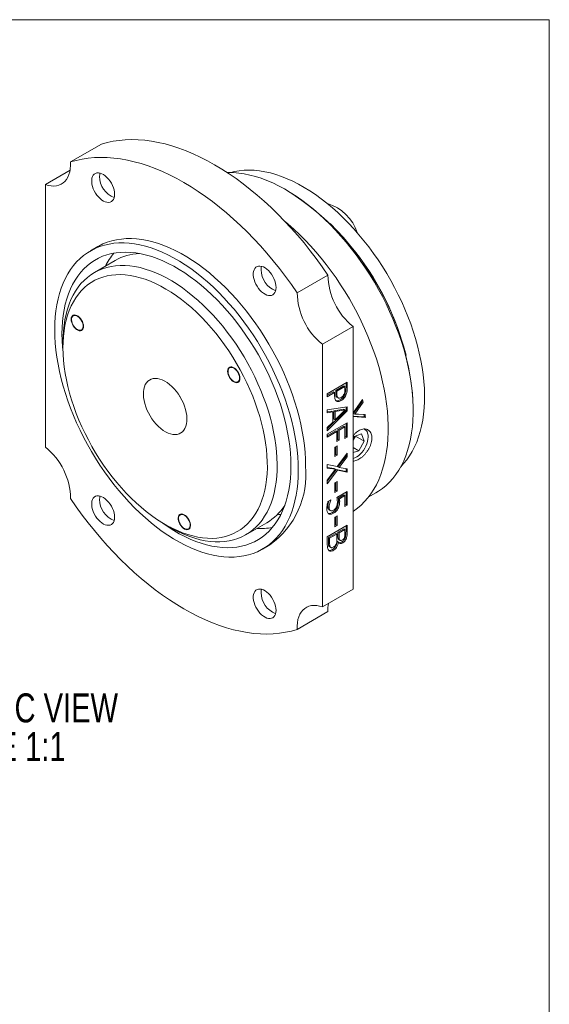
# Model space of a CAD drawing. Header units: inches. Extents: x 0.1 to 10.9, y 0 to 8.5.
# Tile 12 of 12: x 9.4 to 10.9, y 5.6 to 8.5. Entities that reach past the tile are written whole.
import ezdxf

# ---------------------------------------------------------------- set-up
doc = ezdxf.new("R2010")
doc.units = ezdxf.units.IN
doc.header["$MEASUREMENT"] = 0
doc.styles.add('SLDTEXTSTYLE0', font='TXT', dxfattribs={"width": 0.75})

# ---------------------------------------------------------------- blocks, each defined once
blk = doc.blocks.new('SW_NOTE_10')
at = {"color": 0, "linetype": 'Continuous', "lineweight": 0, "attachment_point": 2, "style": 'SLDTEXTSTYLE0'}
for s, insert, char_height in [('ISOMETRIC VIEW', (0.4336, 0.1074), 0.083333), ('SCALE 1:1', (0.4268, -0.0037), 0.08333)]:
    blk.add_mtext(s, dxfattribs=dict(at, insert=insert, char_height=char_height))

msp = doc.modelspace()

# ---------------------------------------------------------------- linework, layer by layer
at = {"color": 7, "linetype": 'Continuous', "lineweight": 0}
for p, q in [((0.0622, 8.4506), (10.9445, 8.4506)), ((10.9445, 0.0356), (10.9445, 8.4506)), ((9.5697, 8.0418), (9.6581, 8.0928)), ((9.4974, 7.9773), (9.5684, 8.0183)), ((9.4974, 7.2227), (9.4974, 7.9773)), ((10.195, 7.9578), (10.1879, 7.9619)), ((9.6479, 7.7987), (9.6267, 7.7864)), ((9.6981, 7.759), (9.638, 7.7243)), ((10.3089, 7.7171), (10.2205, 7.6661)), ((10.3812, 7.5691), (10.2929, 7.5181)), ((10.3812, 6.8145), (10.3812, 7.5691)), ((9.5479, 7.5251), (9.5479, 7.5088)), ((10.2929, 7.5181), (10.2929, 6.7635)), ((10.307, 7.3759), (10.3642, 7.409)), ((10.3541, 7.3989), (10.331, 7.3855)), ((10.331, 7.3855), (10.331, 7.3781)), ((10.331, 7.3855), (10.3345, 7.3835)), ((10.3577, 7.3968), (10.3345, 7.3835)), ((10.3345, 7.3835), (10.3345, 7.3761)), ((10.3541, 7.3989), (10.3577, 7.3968)), ((10.3577, 7.3882), (10.3577, 7.3968)), ((10.3607, 7.4069), (10.3607, 7.3933)), ((10.3642, 7.409), (10.3642, 7.3913)), ((10.3245, 7.3817), (10.307, 7.3717)), ((10.328, 7.3797), (10.307, 7.3676)), ((10.307, 7.3676), (10.307, 7.3759)), ((10.3245, 7.3817), (10.328, 7.3797)), ((10.328, 7.3709), (10.328, 7.3797)), ((10.3345, 7.3662), (10.338, 7.3642)), ((10.3432, 7.3583), (10.3467, 7.3563)), ((10.357, 7.3741), (10.3606, 7.372)), ((10.3812, 7.3213), (10.408, 7.3599)), ((10.307, 7.33), (10.3642, 7.3388)), ((10.307, 7.321), (10.307, 7.33)), ((10.3607, 7.329), (10.307, 7.2753)), ((10.3642, 7.327), (10.307, 7.2698)), ((10.3546, 7.3315), (10.3259, 7.3268)), ((10.3259, 7.3268), (10.3259, 7.3029)), ((10.3259, 7.3268), (10.3294, 7.3248)), ((10.3582, 7.3294), (10.3294, 7.3248)), ((10.3294, 7.3009), (10.3582, 7.3294)), ((10.3546, 7.3315), (10.3582, 7.3294)), ((10.3607, 7.3382), (10.3607, 7.329)), ((10.3607, 7.329), (10.3642, 7.327)), ((10.3642, 7.3388), (10.3642, 7.327)), ((10.3911, 7.3306), (10.3825, 7.3188)), ((10.3946, 7.3295), (10.3859, 7.3176)), ((10.4062, 7.3525), (10.3911, 7.3306)), ((10.4096, 7.3515), (10.3946, 7.3295)), ((10.4062, 7.3525), (10.4096, 7.3515)), ((10.5538, 7.3281), (10.5538, 7.3363)), ((10.3194, 7.3258), (10.307, 7.3237)), ((10.3229, 7.3237), (10.307, 7.321)), ((10.3194, 7.3258), (10.3229, 7.3237)), ((10.3229, 7.2944), (10.3229, 7.3237)), ((10.3259, 7.3029), (10.3294, 7.3009)), ((10.3294, 7.3248), (10.3294, 7.3009)), ((10.413, 7.3094), (10.3812, 7.3119)), ((10.4165, 7.308), (10.3812, 7.3109)), ((10.3825, 7.3188), (10.3859, 7.3176)), ((10.3859, 7.3176), (10.397, 7.3173)), ((10.397, 7.3173), (10.4154, 7.3162)), ((10.413, 7.3094), (10.4165, 7.308)), ((10.307, 7.2787), (10.3229, 7.2944)), ((10.307, 7.2597), (10.3642, 7.2927)), ((10.307, 7.2698), (10.307, 7.2787)), ((10.3541, 7.2827), (10.3375, 7.273)), ((10.3375, 7.273), (10.3375, 7.2446)), ((10.3375, 7.273), (10.341, 7.271)), ((10.3577, 7.2806), (10.341, 7.271)), ((10.341, 7.271), (10.341, 7.2426)), ((10.3541, 7.2827), (10.3577, 7.2806)), ((10.3577, 7.2472), (10.3577, 7.2806)), ((10.3607, 7.2907), (10.3607, 7.253)), ((10.3642, 7.2927), (10.3642, 7.2509)), ((10.4144, 7.2741), (10.4133, 7.2747)), ((10.331, 7.2693), (10.307, 7.2554)), ((10.3345, 7.2672), (10.307, 7.2514)), ((10.307, 7.2514), (10.307, 7.2597)), ((10.331, 7.2693), (10.3345, 7.2672)), ((10.3345, 7.2388), (10.3345, 7.2672)), ((10.3375, 7.2446), (10.3345, 7.2429)), ((10.341, 7.2426), (10.3345, 7.2388)), ((10.3375, 7.2446), (10.341, 7.2426)), ((10.3607, 7.253), (10.3577, 7.2513)), ((10.3642, 7.2509), (10.3577, 7.2472)), ((10.3607, 7.253), (10.3642, 7.2509)), ((10.3812, 7.2422), (10.3878, 7.2545)), ((10.3837, 7.2536), (10.3812, 7.249)), ((10.4056, 7.2609), (10.3837, 7.2536)), ((10.3878, 7.2545), (10.3877, 7.2549)), ((10.3878, 7.2545), (10.4126, 7.2402)), ((10.4126, 7.2402), (10.4056, 7.2609)), ((10.3287, 7.2229), (10.3352, 7.2267)), ((10.3287, 7.1953), (10.3287, 7.2229)), ((10.3317, 7.2247), (10.3317, 7.2011)), ((10.3352, 7.2267), (10.3352, 7.1991)), ((10.3812, 7.2217), (10.3976, 7.2123)), ((10.3976, 7.2123), (10.4126, 7.2402)), ((10.3317, 7.2011), (10.3287, 7.1994)), ((10.3352, 7.1991), (10.3287, 7.1953)), ((10.3317, 7.2011), (10.3352, 7.1991)), ((10.3356, 7.1667), (10.3642, 7.205)), ((10.3607, 7.197), (10.3374, 7.1665)), ((10.3642, 7.1949), (10.341, 7.1645)), ((10.3607, 7.2002), (10.3607, 7.197)), ((10.3607, 7.197), (10.3642, 7.1949)), ((10.3642, 7.205), (10.3642, 7.1949)), ((10.3812, 7.2068), (10.3976, 7.2123)), ((10.307, 7.1728), (10.3356, 7.1667)), ((10.307, 7.1626), (10.307, 7.1728)), ((10.327, 7.1609), (10.307, 7.1641)), ((10.3305, 7.1589), (10.307, 7.1626)), ((10.307, 7.1276), (10.3305, 7.1589)), ((10.3324, 7.1587), (10.307, 7.1244)), ((10.3359, 7.1567), (10.307, 7.1176)), ((10.327, 7.1609), (10.3305, 7.1589)), ((10.3607, 7.1526), (10.3324, 7.1587)), ((10.3324, 7.1587), (10.3359, 7.1567)), ((10.3642, 7.1506), (10.3359, 7.1567)), ((10.3374, 7.1665), (10.341, 7.1645)), ((10.341, 7.1645), (10.3642, 7.1607)), ((10.3607, 7.1613), (10.3607, 7.1526)), ((10.3642, 7.1607), (10.3642, 7.1506)), ((10.3607, 7.1526), (10.3642, 7.1506)), ((10.307, 7.1176), (10.307, 7.1276)), ((10.3287, 7.1201), (10.3352, 7.1239)), ((10.3287, 7.0925), (10.3287, 7.1201)), ((10.3317, 7.1218), (10.3317, 7.0983)), ((10.3352, 7.1239), (10.3352, 7.0963)), ((10.3317, 7.0983), (10.3287, 7.0966)), ((10.3352, 7.0963), (10.3287, 7.0925)), ((10.3317, 7.0983), (10.3352, 7.0963)), ((10.3345, 7.0783), (10.3642, 7.0954)), ((10.3541, 7.0853), (10.3386, 7.0764)), ((10.3386, 7.0764), (10.3422, 7.0743)), ((10.3577, 7.0833), (10.3422, 7.0743)), ((10.3541, 7.0853), (10.3577, 7.0833)), ((10.3577, 7.0524), (10.3577, 7.0833)), ((10.3607, 7.0934), (10.3607, 7.0582)), ((10.3642, 7.0954), (10.3642, 7.0561)), ((10.4247, 7.0786), (10.4466, 7.0912)), ((10.1832, 7.0507), (10.183, 7.0523)), ((10.3085, 7.0515), (10.3121, 7.0494)), ((10.3089, 7.066), (10.3171, 7.0708)), ((10.3166, 7.0705), (10.3171, 7.0702)), ((10.3171, 7.0708), (10.3171, 7.0702)), ((10.3353, 7.0502), (10.3389, 7.0482)), ((10.3389, 7.0692), (10.3425, 7.0671)), ((10.3607, 7.0582), (10.3577, 7.0564)), ((10.3642, 7.0561), (10.3577, 7.0524)), ((10.3607, 7.0582), (10.3642, 7.0561)), ((10.312, 7.0423), (10.3156, 7.0403)), ((10.3215, 7.0347), (10.325, 7.0327)), ((10.3287, 7.0214), (10.3352, 7.0252)), ((10.3287, 6.9938), (10.3287, 7.0214)), ((10.3317, 7.0232), (10.3317, 6.9996)), ((10.3352, 7.0252), (10.3352, 6.9976)), ((9.8413, 7.0005), (9.8555, 6.9924)), ((10.073, 6.9708), (10.1331, 7.0055)), ((10.307, 6.9654), (10.3642, 6.9984)), ((10.3317, 6.9996), (10.3287, 6.9979)), ((10.3352, 6.9976), (10.3287, 6.9938)), ((10.3317, 6.9996), (10.3352, 6.9976)), ((10.3541, 6.9884), (10.3375, 6.9787)), ((10.3541, 6.9884), (10.3577, 6.9863)), ((10.3607, 6.9964), (10.3607, 6.9812)), ((10.3642, 6.9984), (10.3642, 6.9792)), ((10.307, 6.9422), (10.307, 6.9654)), ((10.331, 6.975), (10.31, 6.9629)), ((10.31, 6.9629), (10.31, 6.9513)), ((10.31, 6.9629), (10.3135, 6.9608)), ((10.3345, 6.9729), (10.3135, 6.9608)), ((10.3135, 6.9608), (10.3135, 6.9492)), ((10.331, 6.975), (10.3345, 6.9729)), ((10.3345, 6.9592), (10.3345, 6.9729)), ((10.3375, 6.9787), (10.3375, 6.9675)), ((10.3375, 6.9787), (10.341, 6.9767)), ((10.3577, 6.9863), (10.341, 6.9767)), ((10.341, 6.9767), (10.341, 6.9655)), ((10.3577, 6.976), (10.3577, 6.9863)), ((10.3583, 6.9624), (10.3618, 6.9604)), ((10.1211, 6.9299), (10.1423, 6.9421)), ((10.3124, 6.9372), (10.3138, 6.9362)), ((10.3124, 6.9372), (10.3159, 6.9352)), ((10.3137, 6.9361), (10.3172, 6.9341)), ((10.3361, 6.9516), (10.3358, 6.9514)), ((10.3358, 6.9514), (10.3393, 6.9493)), ((10.3361, 6.9516), (10.3397, 6.9495)), ((10.3397, 6.9495), (10.3393, 6.9493)), ((10.3394, 6.9577), (10.3404, 6.957)), ((10.3394, 6.9577), (10.3429, 6.9556)), ((10.3403, 6.9569), (10.3438, 6.9548)), ((10.3477, 6.9495), (10.3513, 6.9475)), ((10.3209, 6.9282), (10.3245, 6.9262)), ((10.2929, 6.7635), (10.3812, 6.8145)), ((10.2205, 6.699), (10.3089, 6.75))]:
    msp.add_line(p, q, dxfattribs=at)
at = {"color": 7, "linetype": 'Continuous', "lineweight": 0, "flags": 128}
for points in [[(10.3089, 7.7171), (10.2924, 7.7409), (10.2754, 7.7642), (10.258, 7.7869), (10.2402, 7.8092), (10.2219, 7.8308), (10.2033, 7.8518), (10.1844, 7.8722), (10.1652, 7.8918), (10.1457, 7.9108), (10.126, 7.929), (10.106, 7.9465), (10.0859, 7.9632), (10.0656, 7.979), (10.0452, 7.9941), (10.0247, 8.0082), (10.0041, 8.0215), (9.9835, 8.0338), (9.9629, 8.0453), (9.9423, 8.0557), (9.9218, 8.0653), (9.9014, 8.0738), (9.8811, 8.0814), (9.861, 8.088), (9.841, 8.0936), (9.8213, 8.0981), (9.8018, 8.1017), (9.7826, 8.1042), (9.7636, 8.1056), (9.7451, 8.1061), (9.7268, 8.1055), (9.709, 8.1039), (9.6916, 8.1012), (9.6746, 8.0975), (9.6581, 8.0928)], [(9.4974, 7.9773), (9.5057, 7.9747), (9.5137, 7.9732), (9.5215, 7.9728), (9.5289, 7.9734), (9.5359, 7.975), (9.5423, 7.9777), (9.5482, 7.9815), (9.5535, 7.9862), (9.5581, 7.9918), (9.562, 7.9983), (9.5651, 8.0057), (9.5675, 8.0138), (9.569, 8.0225), (9.5698, 8.0319), (9.5697, 8.0418)], [(10.2205, 7.6661), (10.204, 7.6899), (10.187, 7.7131), (10.1696, 7.7359), (10.1518, 7.7581), (10.1335, 7.7798), (10.115, 7.8008), (10.096, 7.8211), (10.0768, 7.8408), (10.0573, 7.8598), (10.0376, 7.878), (10.0176, 7.8955), (9.9975, 7.9122), (9.9772, 7.928), (9.9568, 7.943), (9.9363, 7.9572), (9.9157, 7.9704), (9.8951, 7.9828), (9.8745, 7.9942), (9.8539, 8.0047), (9.8334, 8.0143), (9.813, 8.0228), (9.7927, 8.0304), (9.7726, 8.037), (9.7526, 8.0425), (9.7329, 8.0471), (9.7134, 8.0506), (9.6942, 8.0531), (9.6752, 8.0546), (9.6567, 8.0551), (9.6384, 8.0545), (9.6206, 8.0528), (9.6032, 8.0502), (9.5862, 8.0465), (9.5697, 8.0418)], [(9.6961, 7.9492), (9.6957, 7.9552), (9.6945, 7.9615), (9.6926, 7.968), (9.6901, 7.9745), (9.6869, 7.9808), (9.6831, 7.9869), (9.6789, 7.9925), (9.6743, 7.9975), (9.6694, 8.0018), (9.6644, 8.0054), (9.6594, 8.0081), (9.6545, 8.0098), (9.6497, 8.0106), (9.6453, 8.0104), (9.6413, 8.0091), (9.6378, 8.007), (9.6349, 8.0039), (9.6327, 8), (9.6312, 7.9953), (9.6304, 7.99), (9.6304, 7.9842), (9.6312, 7.978), (9.6327, 7.9716), (9.6349, 7.9651), (9.6378, 7.9587), (9.6413, 7.9525), (9.6453, 7.9466), (9.6497, 7.9413), (9.6545, 7.9366), (9.6594, 7.9326), (9.6644, 7.9295), (9.6694, 7.9273), (9.6743, 7.926), (9.6789, 7.9257), (9.6831, 7.9265), (9.6869, 7.9282), (9.6901, 7.9308), (9.6926, 7.9343), (9.6945, 7.9386), (9.6957, 7.9436), (9.6961, 7.9492)], [(9.6529, 8.0002), (9.6533, 8.0058), (9.6542, 8.0099)], [(10.4466, 7.0912), (10.4539, 7.0957), (10.4651, 7.1036), (10.4758, 7.1124), (10.4858, 7.1221), (10.4953, 7.1327), (10.504, 7.1442), (10.5122, 7.1565), (10.5196, 7.1695), (10.5263, 7.1834), (10.5323, 7.198), (10.5376, 7.2133), (10.5422, 7.2294), (10.546, 7.246), (10.5491, 7.2633), (10.5514, 7.2812), (10.5529, 7.2996), (10.5537, 7.3185), (10.5537, 7.3379), (10.5529, 7.3577), (10.5514, 7.3779), (10.5491, 7.3984), (10.546, 7.4192), (10.5422, 7.4403), (10.5376, 7.4616), (10.5323, 7.483), (10.5263, 7.5046), (10.5196, 7.5262), (10.5122, 7.5479), (10.504, 7.5695), (10.4953, 7.5911), (10.4858, 7.6126), (10.4758, 7.6339), (10.4651, 7.655), (10.4539, 7.6759), (10.4421, 7.6965), (10.4298, 7.7168), (10.4169, 7.7366), (10.4036, 7.7561), (10.3898, 7.7751), (10.3756, 7.7937), (10.361, 7.8116), (10.3461, 7.8291), (10.3308, 7.8459), (10.3152, 7.862), (10.2993, 7.8775), (10.2832, 7.8923), (10.2669, 7.9063), (10.2505, 7.9196), (10.2339, 7.932), (10.2172, 7.9437), (10.2004, 7.9544), (10.1836, 7.9643), (10.1669, 7.9734), (10.1502, 7.9815), (10.1335, 7.9886), (10.117, 7.9949), (10.1006, 8.0001), (10.0844, 8.0044), (10.0684, 8.0078), (10.0527, 8.0101), (10.0372, 8.0114), (10.0221, 8.0118), (10.0193, 8.0118)], [(10.0299, 8.0117), (10.0403, 8.0143), (10.054, 8.0167), (10.0681, 8.0181), (10.0826, 8.0185), (10.0974, 8.0179), (10.1125, 8.0163), (10.128, 8.0138), (10.1436, 8.0102), (10.1595, 8.0057), (10.1755, 8.0003), (10.1917, 7.9938), (10.2079, 7.9865), (10.2243, 7.9782), (10.2406, 7.969), (10.257, 7.959), (10.2733, 7.948), (10.2895, 7.9363), (10.3056, 7.9237), (10.3216, 7.9104), (10.3374, 7.8963), (10.3529, 7.8815), (10.3682, 7.8659), (10.3833, 7.8498), (10.3979, 7.833), (10.4123, 7.8156), (10.4263, 7.7977), (10.4398, 7.7793), (10.4529, 7.7604), (10.4655, 7.7411), (10.4776, 7.7214), (10.4892, 7.7014), (10.5003, 7.6811), (10.5108, 7.6605), (10.5206, 7.6398), (10.5299, 7.6188), (10.5385, 7.5978), (10.5464, 7.5767), (10.5536, 7.5556), (10.5602, 7.5345), (10.5661, 7.5135), (10.5712, 7.4926), (10.5756, 7.4718), (10.5792, 7.4513), (10.5821, 7.431), (10.5843, 7.4111), (10.5857, 7.3914), (10.5863, 7.3722), (10.5861, 7.3534), (10.5852, 7.3351), (10.5835, 7.3172), (10.5811, 7.3), (10.5779, 7.2833), (10.5739, 7.2672), (10.5692, 7.2519), (10.5638, 7.2372), (10.5577, 7.2232), (10.5508, 7.21), (10.5433, 7.1975), (10.5351, 7.1859), (10.5262, 7.1752), (10.5179, 7.1664)], [(10.3812, 7.0383), (10.3823, 7.039), (10.3936, 7.0472), (10.4042, 7.0563), (10.4142, 7.0663), (10.4236, 7.0772), (10.4324, 7.0889), (10.4405, 7.1015), (10.4479, 7.1148), (10.4546, 7.129), (10.4606, 7.1438), (10.4659, 7.1594), (10.4705, 7.1757), (10.4743, 7.1926), (10.4773, 7.2101), (10.4796, 7.2282), (10.4811, 7.2468), (10.4819, 7.2659), (10.4819, 7.2855), (10.4811, 7.3056), (10.4796, 7.326), (10.4773, 7.3467), (10.4743, 7.3677), (10.4705, 7.389), (10.4659, 7.4105), (10.4606, 7.4322), (10.4546, 7.454), (10.4479, 7.4759), (10.4405, 7.4978), (10.4324, 7.5197), (10.4236, 7.5415), (10.4142, 7.5633), (10.4042, 7.5849), (10.3936, 7.6063), (10.3823, 7.6275), (10.3705, 7.6484), (10.3582, 7.6689), (10.3453, 7.6892), (10.332, 7.709), (10.3182, 7.7284), (10.304, 7.7473), (10.2893, 7.7656), (10.2743, 7.7834), (10.259, 7.8007), (10.2433, 7.8173), (10.2274, 7.8332), (10.2112, 7.8484), (10.1948, 7.8629), (10.1868, 7.8697)], [(10.2236, 7.1563), (10.2232, 7.1754), (10.222, 7.195), (10.2201, 7.2149), (10.2174, 7.2351), (10.214, 7.2556), (10.2098, 7.2763), (10.2049, 7.2972), (10.1992, 7.3183), (10.1929, 7.3394), (10.1858, 7.3605), (10.1781, 7.3817), (10.1696, 7.4028), (10.1606, 7.4238), (10.1509, 7.4447), (10.1406, 7.4653), (10.1297, 7.4858), (10.1182, 7.5059), (10.1062, 7.5258), (10.0937, 7.5452), (10.0807, 7.5643), (10.0673, 7.5829), (10.0534, 7.601), (10.0392, 7.6186), (10.0245, 7.6356), (10.0096, 7.6519), (9.9943, 7.6677), (9.9788, 7.6827), (9.9631, 7.6971), (9.9471, 7.7107), (9.931, 7.7235), (9.9148, 7.7355), (9.8985, 7.7467), (9.8821, 7.7571), (9.8657, 7.7665), (9.8493, 7.7751), (9.833, 7.7828), (9.8168, 7.7895), (9.8007, 7.7952), (9.7847, 7.8001), (9.769, 7.8039), (9.7534, 7.8067), (9.7382, 7.8086), (9.7232, 7.8095), (9.7086, 7.8094), (9.6943, 7.8083), (9.6805, 7.8062), (9.667, 7.8031), (9.6541, 7.7991), (9.6415, 7.794), (9.6296, 7.788), (9.6181, 7.7811), (9.6072, 7.7733), (9.5969, 7.7645), (9.5872, 7.7548), (9.5781, 7.7443), (9.5697, 7.7329), (9.562, 7.7207), (9.5549, 7.7077), (9.5485, 7.6939), (9.5429, 7.6794), (9.538, 7.6642), (9.5338, 7.6483), (9.5304, 7.6318), (9.5277, 7.6146), (9.5258, 7.5969), (9.5246, 7.5787), (9.5242, 7.56), (9.5246, 7.5409), (9.5258, 7.5213), (9.5277, 7.5014), (9.5304, 7.4812), (9.5338, 7.4607), (9.538, 7.44), (9.5429, 7.4191), (9.5485, 7.398), (9.5549, 7.3769), (9.562, 7.3557), (9.5697, 7.3346), (9.5781, 7.3135), (9.5872, 7.2925), (9.5969, 7.2716), (9.6072, 7.2509), (9.6181, 7.2305), (9.6296, 7.2104), (9.6415, 7.1905), (9.6541, 7.1711), (9.667, 7.152), (9.6805, 7.1334), (9.6943, 7.1153), (9.7086, 7.0977), (9.7232, 7.0807), (9.7382, 7.0644), (9.7534, 7.0486), (9.769, 7.0335), (9.7847, 7.0192), (9.8007, 7.0056), (9.8168, 6.9928), (9.833, 6.9807), (9.8493, 6.9696), (9.8657, 6.9592), (9.8821, 6.9497), (9.8985, 6.9412), (9.9148, 6.9335), (9.931, 6.9268), (9.9471, 6.921), (9.9631, 6.9162), (9.9788, 6.9124), (9.9943, 6.9095), (10.0096, 6.9077), (10.0245, 6.9068), (10.0392, 6.9069), (10.0534, 6.908), (10.0673, 6.9101), (10.0807, 6.9132), (10.0937, 6.9172), (10.1062, 6.9223), (10.1182, 6.9283), (10.1297, 6.9352), (10.1406, 6.943), (10.1509, 6.9518), (10.1606, 6.9615), (10.1696, 6.972), (10.1781, 6.9834), (10.1858, 6.9956), (10.1929, 7.0086), (10.1992, 7.0224), (10.2049, 7.0369), (10.2098, 7.0521), (10.214, 7.068), (10.2174, 7.0845), (10.2201, 7.1017), (10.222, 7.1194), (10.2232, 7.1376), (10.2236, 7.1563)], [(10.2448, 7.1685), (10.2444, 7.1877), (10.2432, 7.2072), (10.2413, 7.2271), (10.2386, 7.2474), (10.2352, 7.2679), (10.231, 7.2886), (10.2261, 7.3095), (10.2205, 7.3305), (10.2141, 7.3516), (10.207, 7.3728), (10.1993, 7.3939), (10.1909, 7.4151), (10.1818, 7.4361), (10.1721, 7.4569), (10.1618, 7.4776), (10.1509, 7.498), (10.1394, 7.5182), (10.1274, 7.538), (10.1149, 7.5575), (10.102, 7.5765), (10.0885, 7.5951), (10.0746, 7.6132), (10.0604, 7.6308), (10.0458, 7.6478), (10.0308, 7.6642), (10.0156, 7.6799), (10, 7.695), (9.9843, 7.7093), (9.9683, 7.7229), (9.9522, 7.7358), (9.936, 7.7478), (9.9197, 7.759), (9.9033, 7.7693), (9.8869, 7.7788), (9.8705, 7.7874), (9.8542, 7.795), (9.838, 7.8017), (9.8219, 7.8075), (9.8059, 7.8123), (9.7902, 7.8161), (9.7747, 7.819), (9.7594, 7.8209), (9.7444, 7.8217), (9.7298, 7.8216), (9.7156, 7.8205), (9.7017, 7.8184), (9.6883, 7.8154), (9.6753, 7.8113), (9.6628, 7.8063), (9.6508, 7.8003), (9.6479, 7.7987)], [(10.2027, 7.1683), (10.2023, 7.1869), (10.2012, 7.2059), (10.1992, 7.2252), (10.1966, 7.2448), (10.1931, 7.2647), (10.189, 7.2848), (10.1841, 7.3051), (10.1784, 7.3255), (10.1721, 7.346), (10.165, 7.3665), (10.1573, 7.387), (10.1489, 7.4074), (10.1399, 7.4278), (10.1303, 7.4479), (10.12, 7.4678), (10.1092, 7.4875), (10.0978, 7.5069), (10.0859, 7.5259), (10.0735, 7.5446), (10.0607, 7.5628), (10.0474, 7.5805), (10.0337, 7.5977), (10.0196, 7.6144), (10.0052, 7.6304), (9.9905, 7.6459), (9.9755, 7.6606), (9.9603, 7.6746), (9.9448, 7.6879), (9.9292, 7.7005), (9.9135, 7.7122), (9.8977, 7.7231), (9.8818, 7.7331), (9.8659, 7.7423), (9.8501, 7.7506), (9.8343, 7.7579), (9.8185, 7.7644), (9.8029, 7.7699), (9.7875, 7.7744), (9.7723, 7.7779), (9.7573, 7.7805), (9.7426, 7.782), (9.7282, 7.7826), (9.7141, 7.7822), (9.7004, 7.7808), (9.6871, 7.7785), (9.6743, 7.7751), (9.6619, 7.7708), (9.65, 7.7654), (9.6386, 7.7592), (9.6278, 7.752), (9.6175, 7.7439), (9.6079, 7.7349), (9.5989, 7.725), (9.5905, 7.7142), (9.5827, 7.7027), (9.5757, 7.6903), (9.5694, 7.6771), (9.5637, 7.6632), (9.5588, 7.6486), (9.5546, 7.6333), (9.5512, 7.6174), (9.5485, 7.6008), (9.5466, 7.5837), (9.5455, 7.5661), (9.5451, 7.548), (9.5455, 7.5294), (9.5466, 7.5104), (9.5482, 7.4942)], [(9.5479, 7.5251), (9.5482, 7.5391), (9.5492, 7.5562), (9.5509, 7.5728), (9.5534, 7.5888), (9.5567, 7.6042), (9.5607, 7.619), (9.5654, 7.6331), (9.5709, 7.6465), (9.5771, 7.6592), (9.5839, 7.6711), (9.5915, 7.6821), (9.5996, 7.6924), (9.6085, 7.7018), (9.6179, 7.7103), (9.6279, 7.7179), (9.6385, 7.7246), (9.6497, 7.7303), (9.6613, 7.7351), (9.6735, 7.7389), (9.6861, 7.7418), (9.6991, 7.7437), (9.7125, 7.7446), (9.7262, 7.7445), (9.7403, 7.7434), (9.7546, 7.7413), (9.7692, 7.7383), (9.7841, 7.7343), (9.7991, 7.7293), (9.8142, 7.7233), (9.8295, 7.7165), (9.8448, 7.7087), (9.8601, 7.7), (9.8754, 7.6905), (9.8907, 7.6801), (9.9059, 7.6688), (9.921, 7.6568), (9.9359, 7.644), (9.9506, 7.6305)], [(10.1599, 7.6814), (10.1595, 7.6874), (10.1584, 7.6937), (10.1565, 7.7002), (10.1539, 7.7067), (10.1507, 7.713), (10.147, 7.7191), (10.1427, 7.7247), (10.1381, 7.7297), (10.1333, 7.734), (10.1283, 7.7376), (10.1233, 7.7403), (10.1183, 7.742), (10.1136, 7.7428), (10.1092, 7.7426), (10.1052, 7.7414), (10.1017, 7.7392), (10.0988, 7.7361), (10.0965, 7.7322), (10.095, 7.7275), (10.0942, 7.7222), (10.0942, 7.7164), (10.095, 7.7102), (10.0965, 7.7038), (10.0988, 7.6973), (10.1017, 7.6909), (10.1052, 7.6847), (10.1092, 7.6788), (10.1136, 7.6735), (10.1183, 7.6688), (10.1233, 7.6648), (10.1283, 7.6617), (10.1333, 7.6595), (10.1381, 7.6582), (10.1427, 7.658), (10.147, 7.6587), (10.1507, 7.6604), (10.1539, 7.663), (10.1565, 7.6665), (10.1584, 7.6708), (10.1595, 7.6758), (10.1599, 7.6814)], [(10.1168, 7.7324), (10.1172, 7.738), (10.118, 7.7421)], [(9.932, 7.6093), (9.9177, 7.6225), (9.9031, 7.635), (9.8884, 7.6467), (9.8735, 7.6576), (9.8586, 7.6677), (9.8436, 7.6769), (9.8286, 7.6853), (9.8137, 7.6927), (9.7988, 7.6992), (9.784, 7.7048), (9.7694, 7.7094), (9.755, 7.7131), (9.7408, 7.7158), (9.7268, 7.7175), (9.7132, 7.7182), (9.6999, 7.7179), (9.6869, 7.7167), (9.6744, 7.7144), (9.6623, 7.7112), (9.6506, 7.707), (9.6395, 7.7019), (9.6289, 7.6958), (9.6188, 7.6887), (9.6094, 7.6808), (9.6005, 7.672), (9.5922, 7.6623), (9.5846, 7.6517), (9.5777, 7.6404), (9.5715, 7.6282), (9.566, 7.6153), (9.5611, 7.6017), (9.5571, 7.5874), (9.5537, 7.5725), (9.5511, 7.5569), (9.5493, 7.5408), (9.5482, 7.5242), (9.5479, 7.507), (9.5484, 7.4895), (9.5496, 7.4715), (9.5516, 7.4532), (9.5543, 7.4346), (9.5578, 7.4158), (9.562, 7.3967), (9.567, 7.3775), (9.5727, 7.3582), (9.5791, 7.3389), (9.5861, 7.3195), (9.5938, 7.3003), (9.6022, 7.2811), (9.6112, 7.262), (9.6208, 7.2432), (9.631, 7.2246), (9.6417, 7.2063), (9.6529, 7.1884), (9.6647, 7.1708), (9.6769, 7.1537), (9.6895, 7.1371), (9.7025, 7.121), (9.7159, 7.1055), (9.7296, 7.0906), (9.7436, 7.0763), (9.7578, 7.0627), (9.7723, 7.0499), (9.787, 7.0378), (9.8018, 7.0265), (9.8167, 7.016), (9.8316, 7.0063), (9.8466, 6.9975), (9.8616, 6.9896), (9.8765, 6.9827), (9.8913, 6.9766), (9.906, 6.9715), (9.9206, 6.9674), (9.9349, 6.9642), (9.949, 6.962), (9.9628, 6.9608), (9.9763, 6.9606), (9.9894, 6.9613), (10.0021, 6.9631), (10.0145, 6.9658), (10.0263, 6.9695), (10.0377, 6.9742), (10.0486, 6.9798), (10.0589, 6.9864), (10.0687, 6.9939), (10.0779, 7.0023), (10.0864, 7.0115), (10.0944, 7.0216), (10.1016, 7.0326), (10.1082, 7.0443), (10.1141, 7.0569), (10.1193, 7.0701), (10.1237, 7.0841), (10.1274, 7.0987), (10.1304, 7.114), (10.1326, 7.1298), (10.1341, 7.1462), (10.1348, 7.1631), (10.1347, 7.1804), (10.1338, 7.1982), (10.1322, 7.2163), (10.1299, 7.2348), (10.1267, 7.2535), (10.1229, 7.2725), (10.1183, 7.2916), (10.113, 7.3108), (10.1069, 7.3302), (10.1002, 7.3495), (10.0928, 7.3688), (10.0848, 7.3881), (10.0761, 7.4072), (10.0668, 7.4262), (10.0569, 7.4449), (10.0465, 7.4633), (10.0355, 7.4814), (10.024, 7.4992), (10.012, 7.5165), (9.9996, 7.5334), (9.9868, 7.5497), (9.9736, 7.5656), (9.96, 7.5808), (9.9462, 7.5954), (9.932, 7.6093)], [(9.9506, 7.6305), (9.965, 7.6162), (9.9792, 7.6013), (9.9931, 7.5858), (10.0066, 7.5697), (10.0198, 7.553), (10.0326, 7.5358), (10.0449, 7.5181), (10.0567, 7.5), (10.0681, 7.4816), (10.0789, 7.4628), (10.0892, 7.4437), (10.0988, 7.4243), (10.1079, 7.4048), (10.1164, 7.3852), (10.1242, 7.3654), (10.1313, 7.3456), (10.1377, 7.3258), (10.1435, 7.3061), (10.1485, 7.2865), (10.1528, 7.267), (10.1564, 7.2477), (10.1592, 7.2287), (10.1612, 7.2099), (10.1625, 7.1915), (10.1631, 7.1735), (10.1629, 7.1559), (10.1619, 7.1388), (10.1601, 7.1223), (10.1576, 7.1062), (10.1543, 7.0908), (10.1503, 7.076), (10.1456, 7.0619), (10.1401, 7.0485), (10.134, 7.0359), (10.1271, 7.024), (10.1196, 7.0129), (10.1114, 7.0027), (10.1025, 6.9933), (10.0931, 6.9848), (10.0831, 6.9772), (10.0725, 6.9705), (10.0613, 6.9648), (10.0497, 6.96), (10.0375, 6.9561), (10.025, 6.9533), (10.0119, 6.9514), (9.9986, 6.9505), (9.9848, 6.9506), (9.9707, 6.9517), (9.9564, 6.9537), (9.9418, 6.9568), (9.9269, 6.9608), (9.9119, 6.9658), (9.8968, 6.9717), (9.8815, 6.9786), (9.8662, 6.9864), (9.8555, 6.9924)], [(9.575, 7.5999), (9.5731, 7.5974), (9.5719, 7.594), (9.5715, 7.59), (9.5718, 7.5856), (9.5729, 7.5809), (9.5748, 7.5761), (9.5772, 7.5715), (9.5802, 7.5672), (9.5835, 7.5635), (9.5871, 7.5605), (9.5908, 7.5583), (9.5944, 7.557), (9.5978, 7.5568), (9.6009, 7.5575), (9.6034, 7.5592), (9.6052, 7.5618), (9.6064, 7.5651), (9.6069, 7.5691), (9.6065, 7.5736), (9.6054, 7.5783), (9.6036, 7.5831), (9.6012, 7.5877), (9.5982, 7.5919), (9.5948, 7.5957), (9.5912, 7.5987), (9.5875, 7.6009), (9.5839, 7.6021), (9.5805, 7.6024), (9.5775, 7.6016), (9.575, 7.5999)], [(9.5943, 7.5948), (9.5976, 7.5912), (9.6004, 7.5871), (9.6028, 7.5826), (9.6045, 7.578), (9.6055, 7.5734), (9.6057, 7.5692), (9.6052, 7.5654), (9.6039, 7.5623), (9.6019, 7.56), (9.5994, 7.5586), (9.5963, 7.5582), (9.5929, 7.5588), (9.5894, 7.5603), (9.5858, 7.5628), (9.5824, 7.566), (9.5793, 7.5699), (9.5767, 7.5742), (9.5746, 7.5788), (9.5732, 7.5834), (9.5726, 7.5879), (9.5728, 7.5919), (9.5737, 7.5954), (9.5754, 7.5981), (9.5776, 7.6), (9.5805, 7.6009), (9.5837, 7.6008), (9.5872, 7.5997), (9.5908, 7.5977), (9.5943, 7.5948)], [(10.0242, 7.4508), (10.0223, 7.4482), (10.0211, 7.4448), (10.0207, 7.4408), (10.0211, 7.4363), (10.0222, 7.4316), (10.0241, 7.4269), (10.0265, 7.4223), (10.0295, 7.418), (10.0329, 7.4143), (10.0365, 7.4113), (10.0402, 7.4092), (10.0438, 7.4079), (10.0472, 7.4077), (10.0502, 7.4085), (10.0527, 7.4102), (10.0545, 7.4128), (10.0557, 7.4162), (10.0561, 7.4202), (10.0557, 7.4247), (10.0546, 7.4294), (10.0528, 7.4341), (10.0503, 7.4387), (10.0473, 7.443), (10.044, 7.4467), (10.0403, 7.4497), (10.0367, 7.4518), (10.033, 7.4531), (10.0297, 7.4533), (10.0267, 7.4525), (10.0242, 7.4508)], [(10.0435, 7.4458), (10.0468, 7.4422), (10.0497, 7.438), (10.052, 7.4336), (10.0538, 7.4289), (10.0548, 7.4244), (10.055, 7.4201), (10.0544, 7.4163), (10.0532, 7.4132), (10.0512, 7.4109), (10.0486, 7.4095), (10.0455, 7.4091), (10.0422, 7.4097), (10.0386, 7.4112), (10.035, 7.4137), (10.0316, 7.417), (10.0285, 7.4208), (10.0259, 7.4252), (10.0239, 7.4298), (10.0225, 7.4344), (10.0219, 7.4388), (10.022, 7.4429), (10.0229, 7.4463), (10.0246, 7.4491), (10.0269, 7.4509), (10.0297, 7.4518), (10.033, 7.4517), (10.0364, 7.4507), (10.04, 7.4486), (10.0435, 7.4458)], [(9.8607, 7.3969), (9.8672, 7.3902), (9.8735, 7.3829), (9.8793, 7.375), (9.8846, 7.3666), (9.8894, 7.3579), (9.8936, 7.349), (9.8971, 7.34), (9.9, 7.3309), (9.902, 7.322), (9.9034, 7.3133), (9.9039, 7.3049), (9.9037, 7.2969), (9.9027, 7.2895), (9.9009, 7.2827), (9.8983, 7.2766), (9.8951, 7.2713), (9.8912, 7.2668), (9.8866, 7.2633), (9.8815, 7.2607), (9.8758, 7.2592), (9.8698, 7.2586), (9.8634, 7.259), (9.8567, 7.2605), (9.8498, 7.2629), (9.8428, 7.2663), (9.8358, 7.2706), (9.8288, 7.2758), (9.822, 7.2818), (9.8155, 7.2885), (9.8093, 7.2959), (9.8035, 7.3038), (9.7981, 7.3121), (9.7933, 7.3208), (9.7891, 7.3297), (9.7856, 7.3388), (9.7828, 7.3478), (9.7807, 7.3567), (9.7794, 7.3655), (9.7788, 7.3739), (9.779, 7.3818), (9.7801, 7.3893), (9.7818, 7.3961), (9.7844, 7.4021), (9.7876, 7.4074), (9.7916, 7.4119), (9.7961, 7.4154), (9.8013, 7.418), (9.8069, 7.4196), (9.813, 7.4202), (9.8194, 7.4197), (9.8261, 7.4183), (9.833, 7.4158), (9.84, 7.4124), (9.847, 7.4081), (9.8539, 7.4029), (9.8607, 7.3969)], [(9.8878, 7.3609), (9.8865, 7.3631), (9.8833, 7.3689)], [(10.4119, 7.2752), (10.4152, 7.2735), (10.4184, 7.2707), (10.421, 7.2671), (10.4228, 7.2626), (10.4239, 7.2574), (10.4242, 7.2517), (10.4237, 7.2455), (10.4225, 7.239), (10.4205, 7.2324), (10.4178, 7.2257), (10.4144, 7.2193), (10.4105, 7.2132), (10.4062, 7.2075), (10.4014, 7.2025), (10.3965, 7.1981), (10.3913, 7.1946), (10.3862, 7.1919), (10.3812, 7.1903)], [(9.8288, 7.008), (9.8343, 7.0041), (9.8501, 6.9932), (9.8659, 6.9832), (9.8818, 6.974), (9.8977, 6.9657), (9.9135, 6.9583), (9.9292, 6.9519), (9.9448, 6.9464), (9.9603, 6.9419), (9.9755, 6.9384), (9.9905, 6.9358), (10.0052, 6.9342), (10.0196, 6.9337), (10.0337, 6.9341), (10.0474, 6.9355), (10.0607, 6.9378), (10.0735, 6.9412), (10.0859, 6.9455), (10.0978, 6.9508), (10.1092, 6.9571), (10.12, 6.9643), (10.1303, 6.9724), (10.1399, 6.9814), (10.1489, 6.9913), (10.1573, 7.002), (10.165, 7.0136), (10.1721, 7.026), (10.1784, 7.0392), (10.1841, 7.0531), (10.189, 7.0677), (10.1931, 7.083), (10.1966, 7.0989), (10.1992, 7.1155), (10.2012, 7.1326), (10.2023, 7.1502), (10.2027, 7.1683)], [(9.5697, 7.0747), (9.5862, 7.0509), (9.6032, 7.0276), (9.6206, 7.0049), (9.6384, 6.9827), (9.6567, 6.961), (9.6752, 6.94), (9.6942, 6.9196), (9.7134, 6.9), (9.7329, 6.881), (9.7526, 6.8628), (9.7726, 6.8453), (9.7927, 6.8286), (9.813, 6.8128), (9.8334, 6.7978), (9.8539, 6.7836), (9.8745, 6.7703), (9.8951, 6.758), (9.9157, 6.7466), (9.9363, 6.7361), (9.9568, 6.7265), (9.9772, 6.718), (9.9975, 6.7104), (10.0176, 6.7038), (10.0376, 6.6982), (10.0573, 6.6937), (10.0768, 6.6902), (10.096, 6.6876), (10.115, 6.6862), (10.1335, 6.6857), (10.1518, 6.6863), (10.1696, 6.6879), (10.187, 6.6906), (10.204, 6.6943), (10.2205, 6.699)], [(9.6961, 7.0214), (9.6957, 7.0274), (9.6945, 7.0338), (9.6926, 7.0402), (9.6901, 7.0467), (9.6869, 7.053), (9.6831, 7.0591), (9.6789, 7.0647), (9.6743, 7.0697), (9.6694, 7.0741), (9.6644, 7.0776), (9.6594, 7.0803), (9.6545, 7.082), (9.6497, 7.0828), (9.6453, 7.0826), (9.6413, 7.0814), (9.6378, 7.0792), (9.6349, 7.0761), (9.6327, 7.0722), (9.6312, 7.0675), (9.6304, 7.0622), (9.6304, 7.0564), (9.6312, 7.0502), (9.6327, 7.0438), (9.6349, 7.0373), (9.6378, 7.0309), (9.6413, 7.0247), (9.6453, 7.0188), (9.6497, 7.0135), (9.6545, 7.0088), (9.6594, 7.0049), (9.6644, 7.0017), (9.6694, 6.9995), (9.6743, 6.9982), (9.6789, 6.998), (9.6831, 6.9987), (9.6869, 7.0004), (9.6901, 7.003), (9.6926, 7.0065), (9.6945, 7.0108), (9.6957, 7.0158), (9.6961, 7.0214)], [(9.6529, 7.0724), (9.6533, 7.078), (9.6542, 7.0821)], [(9.8999, 7.0261), (9.8962, 7.0286), (9.8925, 7.0302), (9.889, 7.0308), (9.8858, 7.0305), (9.8831, 7.0291), (9.881, 7.0268), (9.8796, 7.0237), (9.8789, 7.02), (9.8789, 7.0157), (9.8798, 7.011), (9.8813, 7.0062), (9.8836, 7.0016), (9.8864, 6.9971), (9.8896, 6.9932), (9.8931, 6.9899), (9.8968, 6.9874), (9.9005, 6.9858), (9.904, 6.9852), (9.9071, 6.9856), (9.9098, 6.9869), (9.912, 6.9892), (9.9134, 6.9923), (9.9141, 6.9961), (9.914, 7.0004), (9.9132, 7.005), (9.9116, 7.0098), (9.9094, 7.0145), (9.9066, 7.0189), (9.9034, 7.0228), (9.8999, 7.0261)], [(9.9016, 7.0233), (9.9049, 7.0197), (9.9078, 7.0156), (9.9101, 7.0111), (9.9118, 7.0065), (9.9128, 7.0019), (9.9131, 6.9976), (9.9125, 6.9939), (9.9112, 6.9907), (9.9092, 6.9884), (9.9067, 6.987), (9.9036, 6.9866), (9.9002, 6.9872), (9.8967, 6.9888), (9.8931, 6.9912), (9.8897, 6.9945), (9.8866, 6.9984), (9.884, 7.0027), (9.8819, 7.0073), (9.8806, 7.0119), (9.8799, 7.0163), (9.8801, 7.0204), (9.881, 7.0239), (9.8827, 7.0266), (9.885, 7.0284), (9.8878, 7.0294), (9.891, 7.0293), (9.8945, 7.0282), (9.8981, 7.0262), (9.9016, 7.0233)], [(10.1599, 6.7536), (10.1595, 6.7597), (10.1584, 6.766), (10.1565, 6.7725), (10.1539, 6.7789), (10.1507, 6.7853), (10.147, 6.7913), (10.1427, 6.7969), (10.1381, 6.8019), (10.1333, 6.8063), (10.1283, 6.8098), (10.1233, 6.8125), (10.1183, 6.8143), (10.1136, 6.815), (10.1092, 6.8148), (10.1052, 6.8136), (10.1017, 6.8114), (10.0988, 6.8083), (10.0965, 6.8044), (10.095, 6.7997), (10.0942, 6.7944), (10.0942, 6.7886), (10.095, 6.7824), (10.0965, 6.776), (10.0988, 6.7695), (10.1017, 6.7631), (10.1052, 6.7569), (10.1092, 6.7511), (10.1136, 6.7457), (10.1183, 6.741), (10.1233, 6.7371), (10.1283, 6.7339), (10.1333, 6.7317), (10.1381, 6.7305), (10.1427, 6.7302), (10.147, 6.7309), (10.1507, 6.7326), (10.1539, 6.7352), (10.1565, 6.7388), (10.1584, 6.7431), (10.1595, 6.7481), (10.1599, 6.7536)], [(10.1168, 6.8047), (10.1172, 6.8102), (10.118, 6.8143)], [(10.2929, 6.7635), (10.2845, 6.7661), (10.2765, 6.7676), (10.2687, 6.768), (10.2613, 6.7674), (10.2543, 6.7658), (10.2479, 6.7631), (10.242, 6.7593), (10.2367, 6.7546), (10.2321, 6.749), (10.2282, 6.7425), (10.2251, 6.7351), (10.2227, 6.727), (10.2212, 6.7182), (10.2204, 6.7089), (10.2205, 6.699)]]:
    msp.add_lwpolyline(points, dxfattribs=at)
at = {"color": 7, "linetype": 'Continuous', "lineweight": 0}
for centre, radius, start, end in [((9.7192, 8.0011), 0.0663, 180.8029, 248.4052), ((9.7762, 7.3017), 0.7784, 2.5457, 57.4489), ((10.2717, 7.8002), 0.1273, 17.6508, 73.7775), ((9.7401, 7.2809), 0.8193, 14.5585, 45.4362), ((9.844, 7.6552), 0.195, 140.2509, 153.3731), ((9.7744, 7.6253), 0.1539, 92.8875, 119.7029), ((10.1831, 7.7334), 0.0663, 180.8029, 248.4052), ((10.5006, 7.7191), 0.1917, 180.595, 231.4844), ((10.4137, 7.6688), 0.1932, 180.7934, 231.286), ((9.7353, 7.2239), 0.6832, 10.8512, 11.1747), ((9.7289, 7.221), 0.6931, 10.852, 11.5608), ((9.8015, 7.2345), 0.6161, 6.977, 7.6333), ((9.798, 7.2323), 0.6231, 6.9775, 7.7371), ((9.3765, 7.072), 0.1932, 0.7934, 51.286), ((9.9967, 7.1444), 0.2492, 305.7533, 5.5589), ((9.7192, 7.0734), 0.0663, 180.8029, 248.4052), ((10.0543, 7.1396), 0.1556, 300.4399, 326.959), ((10.1694, 7.0447), 0.0154, 252.1593, 287.8974), ((10.1163, 7.1815), 0.1928, 266.5468, 279.8184), ((10.1831, 6.8056), 0.0663, 180.8029, 248.4052), ((10.4143, 6.756), 0.1056, 170.4323, 183.2448)]:
    msp.add_arc(centre, radius, start, end, dxfattribs=at)
for points, knots in [([(10.3554, 7.3752), (10.3559, 7.3765), (10.3568, 7.3791), (10.3576, 7.3835), (10.3576, 7.3864), (10.3577, 7.3882)], [0, 0, 0, 0, 0.279698, 0.559732, 1, 1, 1, 1]), ([(10.3607, 7.3933), (10.3606, 7.3916), (10.3606, 7.3882), (10.36, 7.3833), (10.3588, 7.3785), (10.3576, 7.3755), (10.357, 7.3741)], [0, 0, 0, 0, 0.280144, 0.560131, 0.780097, 1, 1, 1, 1]), ([(10.3642, 7.3913), (10.3642, 7.3896), (10.3641, 7.3862), (10.3635, 7.3812), (10.3623, 7.3764), (10.3612, 7.3735), (10.3606, 7.372)], [0, 0, 0, 0, 0.280144, 0.560131, 0.780097, 1, 1, 1, 1]), ([(10.334, 7.3547), (10.3328, 7.3555), (10.3305, 7.3573), (10.3288, 7.3616), (10.3281, 7.3663), (10.328, 7.3694), (10.328, 7.3709)], [0, 0, 0, 0, 0.279708, 0.559445, 0.779705, 1, 1, 1, 1]), ([(10.331, 7.3781), (10.331, 7.3768), (10.3311, 7.374), (10.3316, 7.3705), (10.3326, 7.3677), (10.3339, 7.3667), (10.3345, 7.3662)], [0, 0, 0, 0, 0.280291, 0.560415, 0.780336, 1, 1, 1, 1]), ([(10.3432, 7.3583), (10.3419, 7.3576), (10.3393, 7.3562), (10.3358, 7.3556), (10.3336, 7.3555), (10.3327, 7.3558), (10.3327, 7.3559)], [0, 0, 0, 0, 0.352341, 0.70453, 0.98145, 1, 1, 1, 1]), ([(10.3467, 7.3563), (10.3454, 7.3556), (10.3428, 7.3542), (10.3393, 7.3535), (10.3363, 7.3536), (10.3347, 7.3543), (10.334, 7.3547)], [0, 0, 0, 0, 0.279994, 0.559867, 0.779926, 1, 1, 1, 1]), ([(10.3345, 7.3761), (10.3345, 7.3747), (10.3346, 7.372), (10.3351, 7.3684), (10.3362, 7.3656), (10.3374, 7.3647), (10.338, 7.3642)], [0, 0, 0, 0, 0.280291, 0.560415, 0.780336, 1, 1, 1, 1]), ([(10.338, 7.3642), (10.3387, 7.3639), (10.34, 7.3633), (10.3429, 7.3635), (10.3452, 7.3646), (10.3466, 7.3653)], [0, 0, 0, 0, 0.280324, 0.560313, 1, 1, 1, 1]), ([(10.357, 7.3741), (10.3561, 7.3722), (10.3542, 7.3684), (10.3505, 7.3638), (10.3468, 7.3605), (10.3444, 7.359), (10.3432, 7.3583)], [0, 0, 0, 0, 0.279842, 0.559444, 0.779636, 1, 1, 1, 1]), ([(10.3466, 7.3653), (10.3475, 7.366), (10.3494, 7.3672), (10.352, 7.3696), (10.354, 7.3724), (10.355, 7.3743), (10.3554, 7.3752)], [0, 0, 0, 0, 0.280267, 0.560147, 0.780085, 1, 1, 1, 1]), ([(10.3606, 7.372), (10.3596, 7.3701), (10.3578, 7.3663), (10.3541, 7.3617), (10.3503, 7.3584), (10.3479, 7.357), (10.3467, 7.3563)], [0, 0, 0, 0, 0.279842, 0.559444, 0.779636, 1, 1, 1, 1]), ([(10.435, 7.2485), (10.4349, 7.2508), (10.4347, 7.2553), (10.433, 7.2613), (10.4303, 7.2663), (10.4267, 7.2703), (10.4222, 7.2732), (10.4171, 7.2747), (10.4115, 7.275), (10.4056, 7.2739), (10.3995, 7.2714), (10.3935, 7.2677), (10.3877, 7.2628), (10.3836, 7.2586), (10.3816, 7.2559), (10.3812, 7.2554)], [0, 0, 0, 0, 0.081673, 0.163346, 0.245008, 0.32667, 0.408563, 0.490456, 0.572507, 0.654557, 0.736356, 0.818154, 0.899684, 0.981215, 1, 1, 1, 1]), ([(10.3812, 7.1827), (10.3828, 7.1827), (10.3861, 7.1829), (10.3917, 7.1846), (10.3977, 7.1876), (10.4037, 7.1916), (10.4097, 7.1966), (10.4154, 7.2026), (10.4207, 7.2092), (10.4253, 7.2163), (10.4292, 7.2238), (10.4322, 7.2315), (10.4345, 7.2399), (10.4348, 7.2454), (10.435, 7.2485)], [0, 0, 0, 0, 0.074671, 0.156626, 0.23858, 0.320206, 0.401834, 0.48345, 0.565069, 0.647009, 0.728948, 0.811041, 0.893132, 1, 1, 1, 1]), ([(10.336, 7.0655), (10.3358, 7.068), (10.3356, 7.0725), (10.3349, 7.0765), (10.3345, 7.0783)], [0, 0, 0, 0, 0.559841, 1, 1, 1, 1]), ([(10.3386, 7.0764), (10.3387, 7.0751), (10.3389, 7.0727), (10.3389, 7.0702), (10.3389, 7.0692)], [0, 0, 0, 0, 0.5599854, 1, 1, 1, 1]), ([(10.3422, 7.0743), (10.3423, 7.073), (10.3424, 7.0707), (10.3425, 7.0682), (10.3425, 7.0671)], [0, 0, 0, 0, 0.5599854, 1, 1, 1, 1]), ([(10.3055, 7.0454), (10.3057, 7.0491), (10.306, 7.0557), (10.308, 7.0629), (10.3089, 7.066)], [0, 0, 0, 0, 0.559886, 1, 1, 1, 1]), ([(10.3111, 7.0309), (10.3101, 7.0317), (10.3081, 7.0333), (10.3059, 7.0381), (10.3057, 7.0426), (10.3055, 7.0454)], [0, 0, 0, 0, 0.280052, 0.56021, 1, 1, 1, 1]), ([(10.3122, 7.0679), (10.3112, 7.0654), (10.3097, 7.0613), (10.3087, 7.0558), (10.3086, 7.0529), (10.3085, 7.0515)], [0, 0, 0, 0, 0.447403, 0.723754, 1, 1, 1, 1]), ([(10.3085, 7.0515), (10.3086, 7.0492), (10.3089, 7.0452), (10.3111, 7.0432), (10.312, 7.0423)], [0, 0, 0, 0, 0.5605289, 1, 1, 1, 1]), ([(10.3171, 7.0702), (10.3156, 7.0662), (10.3136, 7.0606), (10.3122, 7.0537), (10.3121, 7.0509), (10.3121, 7.0494)], [0, 0, 0, 0, 0.559365, 0.779724, 1, 1, 1, 1]), ([(10.3121, 7.0494), (10.3122, 7.0472), (10.3124, 7.0432), (10.3146, 7.0412), (10.3156, 7.0403)], [0, 0, 0, 0, 0.5605289, 1, 1, 1, 1]), ([(10.3353, 7.0502), (10.3344, 7.0483), (10.3325, 7.0445), (10.3287, 7.0401), (10.325, 7.0369), (10.3226, 7.0354), (10.3215, 7.0347)], [0, 0, 0, 0, 0.279682, 0.559393, 0.779684, 1, 1, 1, 1]), ([(10.3249, 7.0418), (10.3258, 7.0424), (10.3276, 7.0435), (10.33, 7.0458), (10.332, 7.0484), (10.3328, 7.0502), (10.3333, 7.051)], [0, 0, 0, 0, 0.2802684, 0.5600128, 0.7800676, 1, 1, 1, 1]), ([(10.3389, 7.0482), (10.3379, 7.0463), (10.336, 7.0425), (10.3323, 7.038), (10.3285, 7.0348), (10.3262, 7.0334), (10.325, 7.0327)], [0, 0, 0, 0, 0.279682, 0.559393, 0.779684, 1, 1, 1, 1]), ([(10.3333, 7.051), (10.3338, 7.0525), (10.335, 7.0553), (10.3358, 7.0602), (10.3359, 7.0635), (10.336, 7.0655)], [0, 0, 0, 0, 0.279594, 0.559691, 1, 1, 1, 1]), ([(10.3389, 7.0692), (10.3389, 7.0675), (10.3388, 7.0642), (10.3382, 7.0593), (10.3371, 7.0545), (10.3359, 7.0517), (10.3353, 7.0502)], [0, 0, 0, 0, 0.280121, 0.560129, 0.780079, 1, 1, 1, 1]), ([(10.3425, 7.0671), (10.3424, 7.0655), (10.3424, 7.0621), (10.3418, 7.0572), (10.3406, 7.0525), (10.3395, 7.0496), (10.3389, 7.0482)], [0, 0, 0, 0, 0.280121, 0.560129, 0.780079, 1, 1, 1, 1]), ([(10.3215, 7.0347), (10.32, 7.034), (10.3172, 7.0325), (10.3134, 7.0318), (10.3109, 7.0317), (10.31, 7.0321), (10.3098, 7.0321)], [0, 0, 0, 0, 0.34512, 0.690231, 0.961507, 1, 1, 1, 1]), ([(10.325, 7.0327), (10.3236, 7.0319), (10.3207, 7.0305), (10.3169, 7.0297), (10.3137, 7.0298), (10.312, 7.0305), (10.3111, 7.0309)], [0, 0, 0, 0, 0.279977, 0.559946, 0.780018, 1, 1, 1, 1]), ([(10.3156, 7.0403), (10.3163, 7.04), (10.3177, 7.0394), (10.321, 7.0398), (10.3234, 7.0411), (10.3249, 7.0418)], [0, 0, 0, 0, 0.279974, 0.560058, 1, 1, 1, 1]), ([(10.333, 6.9458), (10.3334, 6.9471), (10.3341, 6.9498), (10.3344, 6.9542), (10.3345, 6.9573), (10.3345, 6.9592)], [0, 0, 0, 0, 0.27957, 0.559654, 1, 1, 1, 1]), ([(10.3375, 6.9675), (10.3374, 6.9654), (10.3374, 6.9615), (10.3388, 6.9588), (10.3394, 6.9577)], [0, 0, 0, 0, 0.561367, 1, 1, 1, 1]), ([(10.341, 6.9655), (10.341, 6.9633), (10.3409, 6.9594), (10.3423, 6.9568), (10.3429, 6.9556)], [0, 0, 0, 0, 0.561367, 1, 1, 1, 1]), ([(10.3583, 6.9624), (10.3576, 6.9609), (10.3564, 6.9578), (10.3535, 6.954), (10.3505, 6.9513), (10.3487, 6.9501), (10.3477, 6.9495)], [0, 0, 0, 0, 0.279976, 0.559286, 0.779562, 1, 1, 1, 1]), ([(10.3503, 6.9561), (10.3516, 6.957), (10.354, 6.9585), (10.3555, 6.9615), (10.3561, 6.9628)], [0, 0, 0, 0, 0.560728, 1, 1, 1, 1]), ([(10.3618, 6.9604), (10.3612, 6.9588), (10.3599, 6.9558), (10.357, 6.952), (10.3541, 6.9493), (10.3522, 6.9481), (10.3513, 6.9475)], [0, 0, 0, 0, 0.279976, 0.559286, 0.779562, 1, 1, 1, 1]), ([(10.3561, 6.9628), (10.3565, 6.9641), (10.3574, 6.9668), (10.3576, 6.9711), (10.3576, 6.9741), (10.3577, 6.976)], [0, 0, 0, 0, 0.279323, 0.559493, 1, 1, 1, 1]), ([(10.3607, 6.9812), (10.3607, 6.9779), (10.3607, 6.9733), (10.3597, 6.9668), (10.3587, 6.9639), (10.3583, 6.9624)], [0, 0, 0, 0, 0.56012, 0.780045, 1, 1, 1, 1]), ([(10.3642, 6.9792), (10.3642, 6.9759), (10.3642, 6.9712), (10.3632, 6.9648), (10.3623, 6.9618), (10.3618, 6.9604)], [0, 0, 0, 0, 0.56012, 0.780045, 1, 1, 1, 1]), ([(10.3117, 6.9256), (10.3107, 6.9266), (10.3088, 6.9287), (10.3072, 6.9344), (10.3071, 6.9393), (10.307, 6.9422)], [0, 0, 0, 0, 0.279906, 0.559771, 1, 1, 1, 1]), ([(10.31, 6.9513), (10.31, 6.9483), (10.3101, 6.9443), (10.3109, 6.9395), (10.3119, 6.938), (10.3124, 6.9372)], [0, 0, 0, 0, 0.560279, 0.780312, 1, 1, 1, 1]), ([(10.3135, 6.9492), (10.3136, 6.9463), (10.3136, 6.9422), (10.3145, 6.9374), (10.3154, 6.9359), (10.3159, 6.9352)], [0, 0, 0, 0, 0.560279, 0.780312, 1, 1, 1, 1]), ([(10.3159, 6.9352), (10.3165, 6.9347), (10.3176, 6.9337), (10.3204, 6.9333), (10.3227, 6.9345), (10.3242, 6.9352)], [0, 0, 0, 0, 0.280619, 0.560478, 1, 1, 1, 1]), ([(10.3358, 6.9514), (10.3353, 6.9488), (10.3342, 6.9438), (10.3303, 6.9366), (10.3256, 6.9313), (10.3225, 6.9293), (10.3209, 6.9282)], [0, 0, 0, 0, 0.280147, 0.559578, 0.779571, 1, 1, 1, 1]), ([(10.3242, 6.9352), (10.3252, 6.9358), (10.3271, 6.937), (10.3299, 6.9396), (10.3318, 6.9428), (10.3326, 6.9448), (10.333, 6.9458)], [0, 0, 0, 0, 0.280487, 0.559886, 0.779718, 1, 1, 1, 1]), ([(10.3393, 6.9493), (10.3388, 6.9468), (10.3377, 6.9417), (10.3339, 6.9346), (10.3292, 6.9293), (10.3261, 6.9272), (10.3245, 6.9262)], [0, 0, 0, 0, 0.280147, 0.559578, 0.779571, 1, 1, 1, 1]), ([(10.3513, 6.9475), (10.3499, 6.9468), (10.3472, 6.9455), (10.3438, 6.9458), (10.3413, 6.9472), (10.3402, 6.9487), (10.3397, 6.9495)], [0, 0, 0, 0, 0.279907, 0.559221, 0.779572, 1, 1, 1, 1]), ([(10.3477, 6.9495), (10.3463, 6.9488), (10.3439, 6.9475), (10.3418, 6.9479), (10.3408, 6.948)], [0, 0, 0, 0, 0.557634, 1, 1, 1, 1]), ([(10.3429, 6.9556), (10.3434, 6.9552), (10.3444, 6.9543), (10.347, 6.9545), (10.349, 6.9555), (10.3503, 6.9561)], [0, 0, 0, 0, 0.279938, 0.559724, 1, 1, 1, 1]), ([(10.3209, 6.9282), (10.3196, 6.9275), (10.3169, 6.9261), (10.3135, 6.9255), (10.3118, 6.9259), (10.3113, 6.9261)], [0, 0, 0, 0, 0.397279, 0.794087, 1, 1, 1, 1]), ([(10.3245, 6.9262), (10.3231, 6.9255), (10.3204, 6.9241), (10.3168, 6.9235), (10.3138, 6.924), (10.3124, 6.9251), (10.3117, 6.9256)], [0, 0, 0, 0, 0.28008, 0.559827, 0.779959, 1, 1, 1, 1])]:
    msp.add_open_spline(points, degree=3, knots=knots, dxfattribs=at)

# ---------------------------------------------------------------- block references
msp.add_blockref('SW_NOTE_10', (8.9218, 6.4078), dxfattribs=at)

doc.saveas('drawing.dxf')
